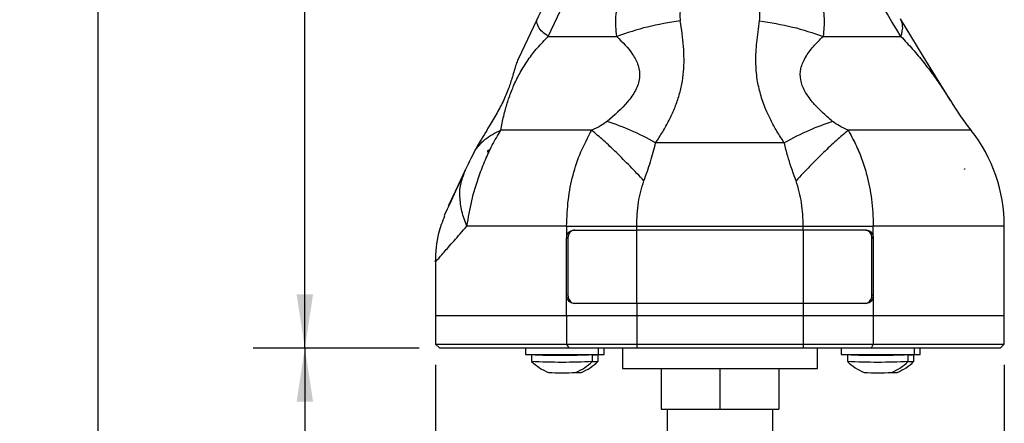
# Model space of a CAD drawing. Header units: millimetres. Extents: x 13 to 546, y 13 to 419.
# Tile 3 of 19: x 145 to 267, y 165 to 215. Entities that reach past the tile are written whole.
import ezdxf

# ---------------------------------------------------------------- set-up
doc = ezdxf.new("R2010")
doc.units = ezdxf.units.MM
doc.header["$LTSCALE"] = 2
doc.linetypes.add('SLD-Solid', pattern=[0])
doc.layers.add('DIMENSIONS', color=140, linetype='SLD-Solid', lineweight=25)
doc.styles.add('SLDTEXTSTYLE0', font='VERDANA.TTF')
doc.dimstyles.new('SLDDIMSTYLE0', dxfattribs={"dimtxt": 4.316016, "dimasz": 6.604, "dimexe": 0, "dimexo": 0.0625, "dimgap": 1.079004, "dimtad": 0, "dimtih": 1, "dimtoh": 1, "dimrnd": 1e-09, "dimzin": 12, "dimdsep": 46, "dimtxsty": 'SLDTEXTSTYLE0', "dimsah": 1, "dimcen": 0.09, "dimadec": 0, "dimazin": 3, "dimtfac": 1, "dimtofl": 0, "dimtmove": 0, "dimatfit": 3, "dimfxl": 0, "dimfrac": 2, "dimtolj": 1, "dimtzin": 12, "dimarcsym": 0})
doc.dimstyles.new('SLDDIMSTYLE1', dxfattribs={"dimtxt": 4.316016, "dimasz": 6.604, "dimexe": 0, "dimexo": 0.0625, "dimgap": 1.079004, "dimtad": 0, "dimtih": 1, "dimtoh": 1, "dimrnd": 1e-09, "dimzin": 4, "dimdsep": 46, "dimtxsty": 'SLDTEXTSTYLE0', "dimsah": 1, "dimcen": 0.09, "dimadec": 0, "dimazin": 1, "dimtfac": 1, "dimtofl": 0, "dimtmove": 0, "dimatfit": 3, "dimfxl": 0, "dimfrac": 2, "dimtolj": 1, "dimtzin": 12, "dimarcsym": 0})

# ---------------------------------------------------------------- blocks, each defined once
blk = doc.blocks.new('_D')
at = {"layer": 'DIMENSIONS'}
for p, q in [((239.97, 382.09), (174.14, 382.09)), ((180.49, 382.09), (180.49, 294.46)), ((174.08, 286.63), (172.63, 286.63)), ((172.63, 286.63), (172.63, 279.77)), ((186.9, 286.63), (188.35, 286.63)), ((188.35, 286.63), (188.35, 279.77)), ((172.63, 279.77), (174.08, 279.77)), ((180.49, 174.24), (180.49, 278.8)), ((188.35, 279.77), (186.9, 279.77)), ((194.55, 174.24), (174.14, 174.24))]:
    blk.add_line(p, q, dxfattribs=at)
for points in [[(180.49, 382.09), (179.48, 375.49), (181.51, 375.49)], [(180.49, 174.24), (181.51, 180.85), (179.48, 180.85)]]:
    blk.add_solid(points, dxfattribs=at)
at = {"layer": 'DIMENSIONS', "char_height": 4.233, "attachment_point": 1, "style": 'SLDTEXTSTYLE0'}
for s, insert in [('207.8', (172.28, 292.97)), ('8.18', (174.08, 285.15))]:
    blk.add_mtext(s, dxfattribs=dict(at, insert=insert))
blk = doc.blocks.new('_D_1')
at = {"layer": 'DIMENSIONS'}
for p, q in [((239.97, 382.09), (148.7, 382.09)), ((155.05, 382.09), (155.05, 250.52)), ((146.85, 242.69), (145.4, 242.69)), ((145.4, 242.69), (145.4, 235.83)), ((163.26, 242.69), (164.71, 242.69)), ((164.71, 242.69), (164.71, 235.83)), ((145.4, 235.83), (146.85, 235.83)), ((164.71, 235.83), (163.26, 235.83)), ((155.05, 116.86), (155.05, 234.86)), ((223.25, 116.86), (148.7, 116.86))]:
    blk.add_line(p, q, dxfattribs=at)
for points in [[(155.05, 382.09), (154.04, 375.49), (156.07, 375.49)], [(155.05, 116.86), (156.07, 123.46), (154.04, 123.46)]]:
    blk.add_solid(points, dxfattribs=at)
at = {"layer": 'DIMENSIONS', "char_height": 4.233, "attachment_point": 1, "style": 'SLDTEXTSTYLE0'}
for s, insert in [('265.2', (146.85, 249.03)), ('10.44', (146.85, 241.21))]:
    blk.add_mtext(s, dxfattribs=dict(at, insert=insert))
blk = doc.blocks.new('_D_2')
at = {"layer": 'DIMENSIONS'}
for p, q in [((194.55, 174.24), (174.14, 174.24)), ((180.49, 174.24), (180.49, 157.24)), ((174.08, 149.41), (172.63, 149.41)), ((172.63, 149.41), (172.63, 142.55)), ((186.9, 149.41), (188.35, 149.41)), ((188.35, 149.41), (188.35, 142.55)), ((172.63, 142.55), (174.08, 142.55)), ((188.35, 142.55), (186.9, 142.55)), ((180.49, 116.86), (180.49, 141.58)), ((223.25, 116.86), (174.14, 116.86))]:
    blk.add_line(p, q, dxfattribs=at)
for points in [[(180.49, 174.24), (179.48, 167.64), (181.51, 167.64)], [(180.49, 116.86), (181.51, 123.46), (179.48, 123.46)]]:
    blk.add_solid(points, dxfattribs=at)
at = {"layer": 'DIMENSIONS', "char_height": 4.233, "attachment_point": 1, "style": 'SLDTEXTSTYLE0'}
for s, insert in [('57.4', (174.08, 155.75)), ('2.26', (174.08, 147.93))]:
    blk.add_mtext(s, dxfattribs=dict(at, insert=insert))
blk = doc.blocks.new('_D_4')
at = {"layer": 'DIMENSIONS'}
for p, q in [((196.59, 172.2), (196.59, 84.84)), ((266.59, 172.2), (266.59, 84.84)), ((196.59, 91.19), (219.18, 91.19)), ((225.03, 91.19), (223.58, 91.19)), ((223.58, 91.19), (223.58, 84.33)), ((237.86, 91.19), (239.31, 91.19)), ((239.31, 91.19), (239.31, 84.33)), ((266.59, 91.19), (243.7, 91.19)), ((223.58, 84.33), (225.03, 84.33)), ((239.31, 84.33), (237.86, 84.33))]:
    blk.add_line(p, q, dxfattribs=at)
for points in [[(196.59, 91.19), (203.19, 90.17), (203.19, 92.2)], [(266.59, 91.19), (259.99, 92.2), (259.99, 90.17)]]:
    blk.add_solid(points, dxfattribs=at)
at = {"layer": 'DIMENSIONS', "char_height": 4.233, "attachment_point": 1, "style": 'SLDTEXTSTYLE0'}
for s, insert in [('70.0', (225.03, 97.53)), ('2.76', (225.03, 89.7))]:
    blk.add_mtext(s, dxfattribs=dict(at, insert=insert))

msp = doc.modelspace()

# ---------------------------------------------------------------- linework, layer by layer
for p, q in [((209.01, 214.531), (206.79, 209.871)), ((239.505, 199.488), (223.675, 199.488)), ((201.32, 198.351), (200.923, 197.556)), ((203.011, 198.328), (203.011, 198.528)), ((203.136, 198.528), (203.011, 198.528)), ((199.983, 195.351), (200.241, 196.124)), ((261.685, 196.275), (261.704, 196.275)), ((261.704, 196.225), (261.704, 196.275)), ((261.704, 196.275), (261.719, 196.275)), ((221.343, 189.248), (241.837, 189.248)), ((221.343, 188.743), (221.343, 189.248)), ((241.837, 188.743), (241.837, 189.248)), ((266.59, 178.243), (266.59, 189.269)), ((213.573, 188.743), (221.343, 188.743)), ((241.837, 188.743), (221.343, 188.743)), ((221.343, 179.743), (221.343, 188.743)), ((249.607, 188.743), (241.837, 188.743)), ((241.837, 188.743), (241.837, 179.743)), ((212.875, 187.743), (212.714, 187.743)), ((212.714, 180.743), (212.714, 187.743)), ((212.875, 187.743), (212.875, 180.743)), ((250.304, 180.743), (250.304, 187.743)), ((250.304, 187.743), (250.466, 187.743)), ((250.466, 187.743), (250.466, 180.743)), ((196.59, 184.844), (196.59, 178.243)), ((212.714, 178.243), (212.714, 180.743)), ((212.875, 180.743), (212.714, 180.743)), ((250.466, 180.743), (250.304, 180.743)), ((250.466, 180.743), (250.466, 178.243)), ((221.343, 179.743), (213.573, 179.743)), ((221.343, 179.743), (221.343, 178.243)), ((241.837, 179.743), (221.343, 179.743)), ((241.837, 179.743), (241.837, 178.243)), ((249.607, 179.743), (241.837, 179.743)), ((196.59, 178.243), (196.59, 174.743)), ((196.59, 178.243), (212.714, 178.243)), ((212.714, 178.243), (221.343, 178.243)), ((212.714, 178.243), (212.714, 174.743)), ((221.343, 178.243), (241.837, 178.243)), ((221.343, 178.243), (221.343, 174.743)), ((241.837, 178.243), (250.466, 178.243)), ((241.837, 178.243), (241.837, 174.743)), ((250.466, 178.243), (266.59, 178.243)), ((250.466, 178.243), (250.466, 174.743)), ((266.59, 174.743), (266.59, 178.243)), ((196.59, 174.743), (197.09, 174.243)), ((196.59, 174.743), (212.714, 174.743)), ((212.714, 174.743), (221.343, 174.743)), ((212.714, 174.743), (212.983, 174.243)), ((221.343, 174.743), (241.837, 174.743)), ((221.343, 174.743), (221.343, 174.243)), ((241.837, 174.743), (241.837, 174.243)), ((241.837, 174.743), (250.466, 174.743)), ((250.466, 174.743), (250.196, 174.243)), ((250.466, 174.743), (266.59, 174.743)), ((266.09, 174.243), (266.59, 174.743)), ((212.983, 174.243), (197.09, 174.243)), ((207.644, 174.243), (207.644, 173.443)), ((207.645, 173.443), (216.644, 173.443)), ((208.394, 173.442), (208.394, 172.612)), ((210.145, 173.443), (210.145, 173.442)), ((221.343, 174.243), (212.983, 174.243)), ((215.894, 172.614), (215.894, 173.443)), ((216.585, 172.614), (216.585, 173.443)), ((216.644, 173.443), (216.644, 174.243)), ((216.644, 173.443), (217.335, 173.443)), ((217.335, 173.443), (217.335, 174.243)), ((219.59, 174.243), (219.59, 171.743)), ((241.837, 174.243), (221.343, 174.243)), ((250.196, 174.243), (241.837, 174.243)), ((243.59, 171.743), (243.59, 174.243)), ((246.523, 174.243), (246.523, 173.443)), ((246.524, 173.443), (255.523, 173.443)), ((247.273, 173.442), (247.273, 172.612)), ((249.024, 173.443), (249.024, 173.442)), ((266.09, 174.243), (250.196, 174.243)), ((254.773, 172.614), (254.773, 173.443)), ((255.464, 172.614), (255.464, 173.443)), ((255.523, 173.443), (255.523, 174.243)), ((255.523, 173.443), (256.214, 173.443)), ((256.214, 173.443), (256.214, 174.243)), ((219.59, 171.743), (243.59, 171.743)), ((224.358, 171.743), (224.358, 166.743)), ((231.59, 171.743), (231.59, 166.743)), ((238.821, 171.743), (238.821, 166.743)), ((224.358, 166.743), (231.59, 166.743)), ((225.09, 166.743), (225.09, 163.243)), ((231.59, 166.743), (238.821, 166.743)), ((238.09, 163.243), (238.09, 166.743))]:
    msp.add_line(p, q)
at = {"flags": 128}
for points in [[(210.439, 212.572), (211.593, 214.995), (212.733, 217.386), (213.808, 219.644), (214.774, 221.67)], [(253.857, 212.572), (253.319, 213.452), (252.765, 214.36), (252.197, 215.289), (251.623, 216.23), (251.046, 217.174), (250.472, 218.114), (249.906, 219.041), (249.353, 219.947)], [(210.677, 218.031), (210.498, 217.654), (210.306, 217.251), (210.103, 216.826), (209.892, 216.383), (209.675, 215.927), (209.454, 215.463), (209.232, 214.996), (209.01, 214.531)], [(259.957, 204.67), (256.605, 210.158), (253.824, 214.713)], [(210.439, 212.572), (212.151, 212.572), (214.15, 212.572), (216.406, 212.572), (218.886, 212.572)], [(244.293, 212.572), (247.231, 212.572), (249.839, 212.572), (252.063, 212.572), (253.857, 212.572)], [(215.81, 201.02), (212.467, 201.02), (209.454, 201.02), (206.821, 201.02), (204.614, 201.021)], [(262.5, 201.02), (262.241, 201.02), (261.471, 201.02), (260.2, 201.02), (258.452, 201.02), (256.255, 201.02), (253.645, 201.02), (250.667, 201.02), (247.369, 201.02)], [(200.923, 197.556), (200.758, 197.21), (200.587, 196.851), (200.241, 196.124)], [(199.959, 195.415), (199.057, 193.522), (198.321, 191.978), (197.824, 190.934), (197.645, 190.558)], [(200.241, 196.124), (199.314, 194.179), (198.609, 192.698), (198.265, 191.976), (198.145, 191.725)], [(197.995, 191.294), (197.824, 190.934), (197.645, 190.558)], [(212.714, 189.242), (209.005, 189.242), (205.687, 189.242), (202.819, 189.241), (200.45, 189.241)], [(212.714, 189.242), (212.714, 188.403), (212.714, 187.743)], [(266.59, 189.243), (266.316, 189.243), (265.499, 189.243), (264.152, 189.243), (262.295, 189.243), (259.958, 189.243), (257.178, 189.243), (253.997, 189.242), (250.466, 189.242)], [(250.466, 187.743), (250.466, 188.583), (250.466, 189.242)]]:
    msp.add_lwpolyline(points, dxfattribs=at)
for centre, radius, start, end in [((291.535, 223.953), 37, 211.40621, 218.30632), ((247.59, 189.243), 19, 359.99735, 38.29796), ((212.132, 254.643), 81.286, 267.36474, 272.65271), ((212.139, 206.626), 33.243, 266.56155, 273.45589), ((215.958, 178.531), 5.125, 269.28574, 277.02236), ((251.011, 254.643), 81.286, 267.36474, 272.65271), ((251.018, 206.626), 33.243, 266.56156, 273.45588), ((254.837, 178.531), 5.125, 269.28574, 277.02236), ((212.132, 253.813), 81.286, 267.36474, 272.65272), ((215.963, 177.659), 5.084, 269.3144, 277.03089), ((251.011, 253.813), 81.286, 267.36474, 272.65272), ((254.842, 177.659), 5.084, 269.3144, 277.03089), ((212.132, 210.686), 39.48, 267.59091, 272.44829), ((213.94, 178.585), 7.365, 269.51267, 274.42818), ((251.011, 210.686), 39.48, 267.59091, 272.44829), ((252.819, 178.585), 7.365, 269.5127, 274.42816)]:
    msp.add_arc(centre, radius, start, end)
for points, knots in [([(218.886, 212.572), (218.813, 213.377), (218.666, 214.989), (219.159, 217.394), (220.129, 219.675), (221.169, 220.962), (221.693, 221.611)], [0, 0, 0, 0, 0.2468559, 0.4944204, 0.7449577, 1, 1, 1, 1]), ([(242.012, 220.993), (242.452, 220.371), (243.326, 219.134), (244.119, 217.008), (244.508, 214.791), (244.365, 213.311), (244.293, 212.572)], [0, 0, 0, 0, 0.2542545, 0.50460796, 0.75255877, 1, 1, 1, 1]), ([(227.783, 217.953), (227.411, 217.432), (226.856, 216.656), (226.622, 215.403), (226.677, 214.785), (226.704, 214.476)], [0, 0, 0, 0, 0.50410738, 0.75242355, 1, 1, 1, 1]), ([(236.475, 214.476), (236.495, 215.129), (236.53, 216.305), (235.885, 217.281), (235.598, 217.715)], [0, 0, 0, 0, 0.554802, 1, 1, 1, 1]), ([(210.439, 212.572), (209.96, 212.919), (209.252, 213.433), (209.069, 214.263), (209.01, 214.531)], [0, 0, 0, 0, 0.676194, 1, 1, 1, 1]), ([(253.857, 212.572), (253.993, 213.015), (254.216, 213.744), (253.934, 214.44), (253.824, 214.713)], [0, 0, 0, 0, 0.6073158, 1, 1, 1, 1]), ([(226.704, 214.476), (225.347, 214.264), (222.687, 213.849), (220.136, 212.992), (218.886, 212.572)], [0, 0, 0, 0, 0.5102183, 1, 1, 1, 1]), ([(223.675, 199.488), (223.969, 199.936), (224.558, 200.833), (225.333, 202.238), (226.002, 203.682), (226.537, 205.166), (226.919, 206.687), (227.134, 208.233), (227.188, 209.787), (227.114, 211.347), (226.943, 212.912), (226.783, 213.955), (226.704, 214.476)], [0, 0, 0, 0, 0.1019128, 0.204211, 0.3049207, 0.404411, 0.5038034, 0.6028341, 0.7006777, 0.7992124, 0.8997433, 1, 1, 1, 1]), ([(239.505, 199.488), (239.198, 199.956), (238.601, 200.866), (237.836, 202.261), (237.134, 203.777), (236.55, 205.436), (236.122, 207.38), (235.963, 209.513), (236.095, 211.927), (236.343, 213.59), (236.475, 214.476)], [0, 0, 0, 0, 0.1063887, 0.2070368, 0.3024093, 0.424036, 0.5409777, 0.6801421, 0.8296292, 1, 1, 1, 1]), ([(236.475, 214.476), (237.832, 214.264), (240.492, 213.849), (243.043, 212.992), (244.293, 212.572)], [0, 0, 0, 0, 0.51022, 1, 1, 1, 1]), ([(204.614, 201.021), (204.669, 201.32), (204.777, 201.907), (204.972, 202.78), (205.182, 203.601), (205.405, 204.362), (205.647, 205.097), (205.917, 205.828), (206.237, 206.597), (206.596, 207.364), (207.151, 208.42), (207.962, 209.712), (209.107, 211.203), (209.991, 212.111), (210.439, 212.572)], [0, 0, 0, 0, 0.06937061, 0.13602948, 0.2036431, 0.26235452, 0.31682338, 0.37975185, 0.43996614, 0.50644768, 0.57275467, 0.71150119, 0.85360897, 1, 1, 1, 1]), ([(218.886, 212.572), (219.585, 211.87), (220.64, 210.809), (221.61, 209.028), (221.813, 207.426), (221.234, 205.863), (219.898, 204.018), (218.596, 202.876), (217.721, 202.108)], [0, 0, 0, 0, 0.2307387, 0.3486412, 0.4691224, 0.5959905, 0.7285382, 1, 1, 1, 1]), ([(245.458, 202.108), (245.01, 202.495), (244.13, 203.254), (243.127, 204.301), (242.449, 205.174), (242.024, 205.843), (241.708, 206.515), (241.441, 207.439), (241.467, 208.672), (242.096, 210.07), (243.08, 211.367), (243.88, 212.161), (244.293, 212.572)], [0, 0, 0, 0, 0.1385001, 0.2717443, 0.3382593, 0.3966513, 0.4569078, 0.511377, 0.6206852, 0.7365748, 0.8638992, 1, 1, 1, 1]), ([(253.857, 212.572), (254.344, 212.049), (255.304, 211.018), (256.634, 209.422), (257.865, 207.818), (258.972, 206.241), (259.64, 205.176), (259.957, 204.67)], [0, 0, 0, 0, 0.2142008, 0.4223908, 0.623097, 0.8205871, 1, 1, 1, 1]), ([(206.79, 209.871), (206.71, 209.682), (206.532, 209.259), (206.32, 208.547), (206.03, 207.555), (205.629, 206.274), (204.995, 204.733), (204.162, 203.143), (203.313, 201.727), (202.547, 200.482), (201.906, 199.424), (201.513, 198.704), (201.32, 198.351)], [0, 0, 0, 0, 0.04800945, 0.10742231, 0.17367495, 0.29030007, 0.42155235, 0.56327277, 0.71033328, 0.80802773, 0.90578848, 1, 1, 1, 1]), ([(217.721, 202.108), (217.447, 201.916), (216.845, 201.493), (216.175, 201.187), (215.81, 201.02)], [0, 0, 0, 0, 0.4546501, 1, 1, 1, 1]), ([(223.675, 199.488), (222.663, 200.025), (220.743, 201.046), (218.692, 201.767), (217.721, 202.108)], [0, 0, 0, 0, 0.5267403, 1, 1, 1, 1]), ([(245.458, 202.108), (244.487, 201.767), (242.436, 201.046), (240.516, 200.025), (239.505, 199.488)], [0, 0, 0, 0, 0.4732596, 1, 1, 1, 1]), ([(247.369, 201.02), (247.004, 201.187), (246.334, 201.493), (245.732, 201.916), (245.458, 202.108)], [0, 0, 0, 0, 0.5453499, 1, 1, 1, 1]), ([(200.45, 189.241), (200.625, 190.278), (200.979, 192.371), (201.79, 195.094), (202.678, 197.36), (203.552, 199.243), (204.25, 200.412), (204.614, 201.021)], [0, 0, 0, 0, 0.2507743, 0.505721, 0.6755805, 0.8309955, 1, 1, 1, 1]), ([(201.32, 198.351), (201.733, 198.909), (202.598, 200.081), (203.921, 200.698), (204.614, 201.021)], [0, 0, 0, 0, 0.4764096, 1, 1, 1, 1]), ([(212.714, 189.242), (212.756, 190.337), (212.836, 192.446), (213.455, 195.509), (214.392, 198.384), (215.34, 200.147), (215.81, 201.02)], [0, 0, 0, 0, 0.2664944, 0.5132789, 0.7589483, 1, 1, 1, 1]), ([(222.22, 194.81), (221.656, 195.412), (220.553, 196.592), (218.895, 198.245), (217.331, 199.725), (216.294, 200.608), (215.81, 201.02)], [0, 0, 0, 0, 0.2769692, 0.5426067, 0.7865052, 1, 1, 1, 1]), ([(247.369, 201.02), (246.885, 200.608), (245.848, 199.725), (244.285, 198.245), (242.626, 196.592), (241.523, 195.412), (240.96, 194.81)], [0, 0, 0, 0, 0.2134947, 0.4573933, 0.7230307, 1, 1, 1, 1]), ([(247.369, 201.02), (247.686, 200.451), (248.328, 199.299), (249.089, 197.446), (249.788, 195.208), (250.336, 192.462), (250.421, 190.354), (250.466, 189.242)], [0, 0, 0, 0, 0.1583827, 0.3209191, 0.486819, 0.729301, 1, 1, 1, 1]), ([(222.22, 194.81), (222.367, 195.202), (222.66, 195.98), (223.05, 197.155), (223.394, 198.322), (223.582, 199.102), (223.675, 199.488)], [0, 0, 0, 0, 0.2562774, 0.5089213, 0.7571174, 1, 1, 1, 1]), ([(240.96, 194.81), (240.752, 195.37), (240.379, 196.374), (239.89, 197.935), (239.64, 198.941), (239.505, 199.488)], [0, 0, 0, 0, 0.3657184, 0.6551588, 1, 1, 1, 1]), ([(203.136, 198.528), (203.113, 198.491), (203.071, 198.424), (203.029, 198.358), (203.011, 198.328)], [0, 0, 0, 0, 0.55999967, 1, 1, 1, 1]), ([(200.449, 189.241), (200.217, 189.842), (199.766, 191.011), (199.536, 192.825), (199.593, 194.3), (199.888, 195.094), (199.983, 195.351)], [0, 0, 0, 0, 0.30688868, 0.59646765, 0.86941758, 1, 1, 1, 1]), ([(261.704, 196.225), (261.701, 196.235), (261.694, 196.251), (261.687, 196.267), (261.685, 196.275)], [0, 0, 0, 0, 0.5600061, 1, 1, 1, 1]), ([(261.719, 196.275), (261.717, 196.266), (261.712, 196.249), (261.707, 196.233), (261.704, 196.225)], [0, 0, 0, 0, 0.5587679, 1, 1, 1, 1]), ([(221.343, 189.248), (221.371, 190.235), (221.424, 192.127), (221.962, 193.941), (222.22, 194.81)], [0, 0, 0, 0, 0.5213122, 1, 1, 1, 1]), ([(241.837, 189.248), (241.81, 190.201), (241.758, 192.093), (241.225, 193.908), (240.96, 194.81)], [0, 0, 0, 0, 0.5034989, 1, 1, 1, 1]), ([(196.59, 184.844), (196.644, 186.044), (196.732, 188.005), (197.451, 189.823), (197.73, 190.529)], [0, 0, 0, 0, 0.6118113, 1, 1, 1, 1]), ([(196.59, 184.844), (196.629, 184.889), (196.785, 185.064), (197.133, 185.459), (197.622, 186.021), (198.223, 186.705), (198.883, 187.456), (199.639, 188.316), (200.17, 188.922), (200.45, 189.241)], [0, 0, 0, 0, 0.0305886, 0.1202018, 0.2696889, 0.413026, 0.5867448, 0.7825197, 1, 1, 1, 1]), ([(212.714, 189.242), (213.403, 189.244), (214.813, 189.248), (216.958, 189.25), (219.144, 189.251), (220.611, 189.249), (221.343, 189.248)], [0, 0, 0, 0, 0.2397187, 0.4902433, 0.7455252, 1, 1, 1, 1]), ([(241.837, 189.248), (242.569, 189.249), (244.035, 189.251), (246.222, 189.25), (248.366, 189.248), (249.776, 189.244), (250.466, 189.242)], [0, 0, 0, 0, 0.2544747, 0.5097566, 0.7602811, 1, 1, 1, 1]), ([(212.714, 187.743), (212.723, 187.855), (212.741, 188.075), (212.883, 188.373), (213.098, 188.602), (213.344, 188.726), (213.508, 188.738), (213.573, 188.743)], [0, 0, 0, 0, 0.22933601, 0.45182345, 0.66390726, 0.86723711, 1, 1, 1, 1]), ([(213.735, 188.743), (213.636, 188.732), (213.437, 188.709), (213.178, 188.532), (212.988, 188.278), (212.89, 188), (212.88, 187.817), (212.875, 187.743)], [0, 0, 0, 0, 0.2011188, 0.4070748, 0.6225816, 0.8478706, 1, 1, 1, 1]), ([(250.304, 187.743), (250.295, 187.855), (250.277, 188.075), (250.135, 188.373), (249.919, 188.602), (249.673, 188.726), (249.509, 188.738), (249.444, 188.743)], [0, 0, 0, 0, 0.2292909, 0.4517391, 0.6638051, 0.8671612, 1, 1, 1, 1]), ([(249.607, 188.743), (249.705, 188.732), (249.904, 188.709), (250.163, 188.532), (250.353, 188.278), (250.451, 188), (250.461, 187.817), (250.466, 187.743)], [0, 0, 0, 0, 0.2010498, 0.4069926, 0.6225371, 0.8478752, 1, 1, 1, 1]), ([(213.573, 179.743), (213.474, 179.754), (213.275, 179.777), (213.016, 179.953), (212.826, 180.208), (212.728, 180.485), (212.718, 180.669), (212.714, 180.743)], [0, 0, 0, 0, 0.2010631, 0.4070195, 0.6225776, 0.8479311, 1, 1, 1, 1]), ([(212.875, 180.743), (212.885, 180.631), (212.902, 180.411), (213.045, 180.112), (213.26, 179.884), (213.506, 179.76), (213.67, 179.748), (213.735, 179.743)], [0, 0, 0, 0, 0.22929118, 0.45173959, 0.66380574, 0.86716108, 1, 1, 1, 1]), ([(249.444, 179.743), (249.543, 179.754), (249.742, 179.777), (250.001, 179.953), (250.191, 180.208), (250.29, 180.485), (250.3, 180.669), (250.304, 180.743)], [0, 0, 0, 0, 0.2011201, 0.4070749, 0.6225817, 0.8478706, 1, 1, 1, 1]), ([(250.466, 180.743), (250.456, 180.631), (250.439, 180.411), (250.296, 180.112), (250.081, 179.884), (249.835, 179.76), (249.671, 179.748), (249.607, 179.743)], [0, 0, 0, 0, 0.2293472, 0.4518446, 0.6639377, 0.8672759, 1, 1, 1, 1]), ([(208.395, 172.611), (208.707, 172.33), (209.331, 171.77), (210.092, 171.417), (210.472, 171.241)], [0, 0, 0, 0, 0.5001366, 1, 1, 1, 1]), ([(213.818, 171.242), (214.198, 171.419), (214.959, 171.772), (215.582, 172.332), (215.894, 172.613)], [0, 0, 0, 0, 0.4998772, 1, 1, 1, 1]), ([(214.509, 171.242), (214.889, 171.419), (215.649, 171.772), (216.273, 172.332), (216.584, 172.613)], [0, 0, 0, 0, 0.4998768, 1, 1, 1, 1]), ([(247.274, 172.611), (247.586, 172.33), (248.21, 171.77), (248.971, 171.417), (249.351, 171.241)], [0, 0, 0, 0, 0.5001366, 1, 1, 1, 1]), ([(252.697, 171.242), (253.077, 171.419), (253.838, 171.772), (254.461, 172.332), (254.773, 172.613)], [0, 0, 0, 0, 0.4998765, 1, 1, 1, 1]), ([(253.388, 171.242), (253.768, 171.419), (254.528, 171.772), (255.152, 172.332), (255.463, 172.613)], [0, 0, 0, 0, 0.4998772, 1, 1, 1, 1])]:
    msp.add_open_spline(points, degree=3, knots=knots)

# ---------------------------------------------------------------- dimensions: what is measured, and where the dimension line sits
at = {"layer": 'DIMENSIONS'}
for base, p1, p2, picture, middle in [((155.053, 382.092), (225.79, 116.856), (242.513, 382.092), '_D_1', (155.053, 242.69)), ((180.491, 174.243), (242.513, 382.092), (197.09, 174.243), '_D', (180.491, 286.629)), ((180.491, 116.856), (197.09, 174.243), (225.79, 116.856), '_D_2', (180.491, 149.411))]:
    dim = msp.add_linear_dim(base=base, p1=p1, p2=p2, angle=90, dimstyle='SLDDIMSTYLE0', dxfattribs=at)
    dim.commit()
    dim.dimension.update_dxf_attribs({"geometry": picture, "text_midpoint": middle, "dimtype": 160})
dim = msp.add_linear_dim(base=(266.59, 91.185), p1=(196.59, 174.743), p2=(266.59, 174.743), dimstyle='SLDDIMSTYLE1', dxfattribs=at)
dim.commit()
dim.dimension.update_dxf_attribs({"geometry": '_D_4', "text_midpoint": (231.443, 91.185), "dimtype": 160})

doc.saveas('drawing.dxf')
